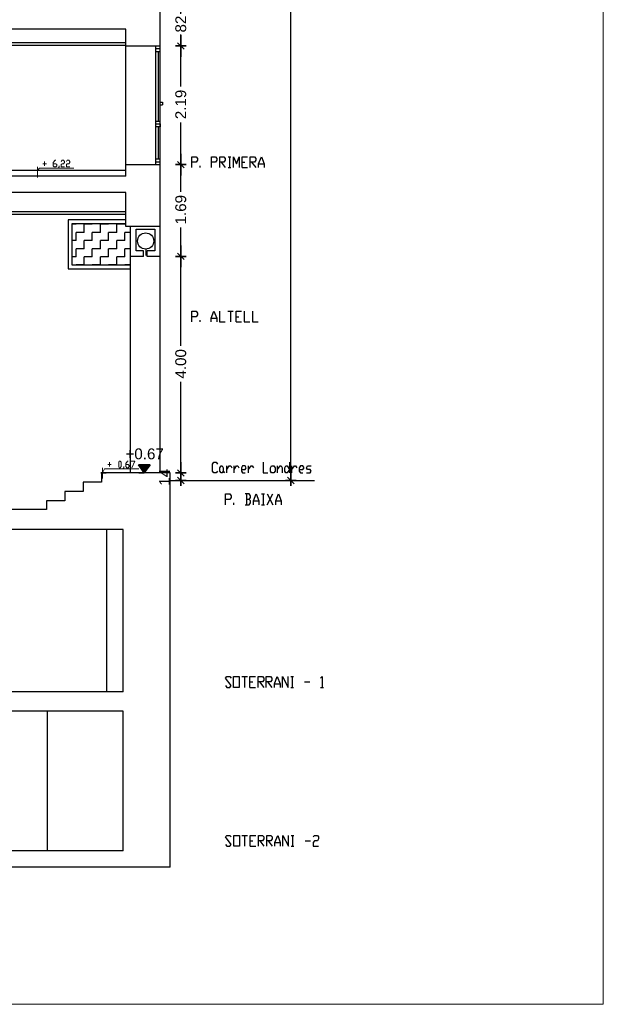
# Model space of a CAD drawing. Header units: metres. Extents: x -1 to 507, y -14 to 23.
# Tile 6 of 8: x 497 to 507, y -14 to 5. Entities that reach past the tile are written whole.
import ezdxf

# ---------------------------------------------------------------- set-up
doc = ezdxf.new("R2010")
doc.units = ezdxf.units.M
doc.header["$PDMODE"] = 65
doc.linetypes.add('CONTINUA', pattern=[0])
doc.linetypes.add('PUNKT', pattern=[6.35, 0, -6.35])
doc.layers.add('SECCIONS ACTUAL LONDRES 55', color=7, linetype='CONTINUA', lineweight=25)
doc.styles.add('ARIAL', font='arial.ttf')
doc.dimstyles.new('DIMSTYLE_2', dxfattribs={"dimtxt": 0.2, "dimasz": 0.2, "dimexe": 0, "dimexo": 1e-06, "dimgap": 0.1, "dimtad": 0, "dimrnd": 0.01, "dimzin": 4, "dimdsep": 46, "dimtxsty": 'ARIAL', "dimblk1": 'ALL_ML_STRICH', "dimblk2": 'ALL_ML_STRICH', "dimsah": 1, "dimcen": 0, "dimse1": 1, "dimse2": 1, "dimclrd": 2, "dimclre": 2, "dimclrt": 2, "dimadec": 0, "dimazin": 0, "dimtfac": 1, "dimtdec": 0, "dimtix": 1, "dimtmove": 2, "dimatfit": 3, "dimfxl": 0, "dimtzin": 0, "dimlwd": 0, "dimlwe": 35, "dimarcsym": 0})
doc.dimstyles.new('DIMSTYLE_3', dxfattribs={"dimtxt": 0.2, "dimasz": 0.2, "dimexe": 0, "dimexo": 1e-06, "dimgap": 0.1, "dimtad": 0, "dimrnd": 0.01, "dimzin": 4, "dimdsep": 46, "dimtxsty": 'ARIAL', "dimblk1": 'ALL_ML_STRICH', "dimblk2": 'ALL_ML_STRICH', "dimsah": 1, "dimcen": 0, "dimse1": 1, "dimse2": 1, "dimclrd": 2, "dimclre": 2, "dimclrt": 2, "dimadec": 0, "dimazin": 0, "dimtfac": 1, "dimtdec": 0, "dimtix": 1, "dimtmove": 2, "dimatfit": 3, "dimfxl": 0, "dimtzin": 0, "dimlwd": 0, "dimlwe": 35, "dimarcsym": 0})
doc.dimstyles.new('DIMSTYLE_5', dxfattribs={"dimtxt": 0.2, "dimasz": 0.2, "dimexe": 0, "dimexo": 1e-06, "dimgap": 0.1, "dimtad": 0, "dimdec": 0, "dimlfac": 100, "dimrnd": 1, "dimzin": 4, "dimdsep": 46, "dimtxsty": 'ARIAL', "dimblk1": 'ALL_ML_STRICH', "dimblk2": 'ALL_ML_STRICH', "dimsah": 1, "dimcen": 0, "dimse1": 1, "dimse2": 1, "dimclrd": 2, "dimclre": 2, "dimclrt": 2, "dimadec": 0, "dimazin": 0, "dimtfac": 1, "dimtdec": 0, "dimtix": 1, "dimtmove": 2, "dimatfit": 3, "dimfxl": 0, "dimtzin": 0, "dimlwd": 0, "dimlwe": 35, "dimarcsym": 0})
doc.dimstyles.new('DIMSTYLE_8', dxfattribs={"dimtxt": 0.2, "dimasz": 0.2, "dimexe": 0, "dimexo": 1e-06, "dimgap": 0.1, "dimtad": 2, "dimdec": 0, "dimlfac": 100, "dimrnd": 1, "dimzin": 4, "dimdsep": 46, "dimtxsty": 'ARIAL', "dimblk1": 'ALL_ML_STRICH', "dimblk2": 'ALL_ML_STRICH', "dimsah": 1, "dimcen": 0, "dimse1": 1, "dimse2": 1, "dimclrd": 2, "dimclre": 2, "dimclrt": 2, "dimadec": 0, "dimazin": 0, "dimtfac": 1, "dimtdec": 0, "dimtix": 1, "dimtmove": 2, "dimatfit": 3, "dimfxl": 0, "dimtvp": 1.2, "dimtzin": 0, "dimlwd": 0, "dimlwe": 35, "dimarcsym": 0})

# ---------------------------------------------------------------- blocks, each defined once
blk = doc.blocks.new('ALL_ML_STRICH')
at = {"color": 0, "linetype": 'ByBlock', "lineweight": -2}
for p, q in [((-1, 0), (0.5, 0)), ((-0.3, -0.3), (0.3, 0.3)), ((0, -0.5), (0, 0.5))]:
    blk.add_line(p, q, dxfattribs=at)
blk = doc.blocks.new('*D3')
at = {"layer": 'DEFPOINTS', "color": 2, "linetype": 'CONTINUA', "lineweight": 35, "transparency": 33554687}
for p in [(499.103, 17.923), (499.382, -3.977), (501.514, -3.977)]:
    blk.add_point(p, dxfattribs=at)
at = {"layer": 'SECCIONS ACTUAL LONDRES 55', "color": 2, "linetype": 'CONTINUA', "lineweight": -2, "transparency": 33554687}
for p, q in [((501.514, 7.38), (501.514, 17.923)), ((501.514, -3.977), (501.514, 6.58))]:
    blk.add_line(p, q, dxfattribs=at)
at = {"layer": 'SECCIONS ACTUAL LONDRES 55', "color": 2, "linetype": 'CONTINUA', "lineweight": 35, "transparency": 33554687, "xscale": 0.2, "yscale": 0.2, "zscale": 0.2}
for p, rotation in [((501.514, 17.923), 90), ((501.514, -3.977), 270)]:
    blk.add_blockref('ALL_ML_STRICH', p, dxfattribs=dict(at, rotation=rotation))
at = {"layer": 'SECCIONS ACTUAL LONDRES 55', "color": 2, "linetype": 'CONTINUA', "lineweight": 35, "transparency": 33554687, "insert": (501.514, 6.98), "char_height": 0.2, "width": 1, "attachment_point": 5, "rotation": 90, "style": 'ARIAL'}
blk.add_mtext('\\A1;{21.90}', dxfattribs=at)
blk = doc.blocks.new('COMPLEX_ELEVATIONDIM_0')
at = {"layer": 'SECCIONS ACTUAL LONDRES 55', "linetype": 'CONTINUA', "lineweight": 35, "transparency": 33554687}
blk.add_hatch(color=2, dxfattribs=at).paths.add_polyline_path([(498.915, -3.687), (498.705, -3.687), (498.81, -3.837)])
at = {"layer": 'SECCIONS ACTUAL LONDRES 55', "color": 2, "linetype": 'CONTINUA', "lineweight": 35, "transparency": 33554687}
for p, q in [((498.915, -3.687), (498.705, -3.687)), ((498.705, -3.687), (498.81, -3.837)), ((498.81, -3.837), (498.915, -3.687)), ((498.81, -3.837), (498.81, -3.837)), ((498.81, -3.837), (498.81, -3.837)), ((498.81, -3.837), (498.81, -3.837)), ((498.81, -3.837), (498.81, -3.837))]:
    blk.add_line(p, q, dxfattribs=at)
at = {"layer": 'SECCIONS ACTUAL LONDRES 55', "color": 2, "linetype": 'PUNKT', "lineweight": 35, "transparency": 33554687}
blk.add_lwpolyline([(498.81, -3.837), (498.107, -3.837), (498.107, -3.837), (497.81, -3.837)], dxfattribs=at)
at = {"layer": 'SECCIONS ACTUAL LONDRES 55', "color": 2, "linetype": 'CONTINUA', "lineweight": 35, "transparency": 33554687, "insert": (498.463, -3.587), "char_height": 0.2, "width": 0.80625, "attachment_point": 7, "style": 'ARIAL'}
blk.add_mtext('\\W1.00;+0.67', dxfattribs=at)
blk = doc.blocks.new('*D88')
at = {"layer": 'DEFPOINTS', "color": 2, "linetype": 'CONTINUA', "lineweight": 35, "transparency": 33554687}
for p in [(499.289, -3.837), (499.289, -3.977), (499.483, -3.977)]:
    blk.add_point(p, dxfattribs=at)
at = {"layer": 'SECCIONS ACTUAL LONDRES 55', "color": 2, "linetype": 'CONTINUA', "lineweight": -2, "transparency": 33554687}
blk.add_line((499.483, -3.977), (499.483, -3.837), dxfattribs=at)
at = {"layer": 'SECCIONS ACTUAL LONDRES 55', "color": 2, "linetype": 'CONTINUA', "lineweight": 35, "transparency": 33554687, "xscale": 0.2, "yscale": 0.2, "zscale": 0.2}
for p, rotation in [((499.483, -3.837), 90), ((499.483, -3.977), 270)]:
    blk.add_blockref('ALL_ML_STRICH', p, dxfattribs=dict(at, rotation=rotation))
at = {"layer": 'SECCIONS ACTUAL LONDRES 55', "color": 2, "linetype": 'CONTINUA', "lineweight": 35, "transparency": 33554687, "insert": (499.183, -3.916), "char_height": 0.2, "width": 0.4, "attachment_point": 5, "rotation": 90, "style": 'ARIAL'}
blk.add_mtext('\\A1;{14}', dxfattribs=at)
blk = doc.blocks.new('*D89')
at = {"layer": 'DEFPOINTS', "color": 2, "linetype": 'CONTINUA', "lineweight": 35, "transparency": 33554687}
for p in [(499.103, 0.159), (499.289, -3.837), (499.483, -3.837)]:
    blk.add_point(p, dxfattribs=at)
at = {"layer": 'SECCIONS ACTUAL LONDRES 55', "color": 2, "linetype": 'CONTINUA', "lineweight": -2, "transparency": 33554687}
for p, q in [((499.483, -1.494), (499.483, 0.159)), ((499.483, -3.837), (499.483, -2.154))]:
    blk.add_line(p, q, dxfattribs=at)
at = {"layer": 'SECCIONS ACTUAL LONDRES 55', "color": 2, "linetype": 'CONTINUA', "lineweight": 35, "transparency": 33554687, "xscale": 0.2, "yscale": 0.2, "zscale": 0.2}
for p, rotation in [((499.483, 0.159), 90), ((499.483, -3.837), 270)]:
    blk.add_blockref('ALL_ML_STRICH', p, dxfattribs=dict(at, rotation=rotation))
at = {"layer": 'SECCIONS ACTUAL LONDRES 55', "color": 2, "linetype": 'CONTINUA', "lineweight": 35, "transparency": 33554687, "insert": (499.483, -1.824), "char_height": 0.2, "width": 0.8, "attachment_point": 5, "rotation": 90, "style": 'ARIAL'}
blk.add_mtext('\\A1;{4.00}', dxfattribs=at)
blk = doc.blocks.new('*D90')
at = {"layer": 'DEFPOINTS', "color": 2, "linetype": 'CONTINUA', "lineweight": 35, "transparency": 33554687}
for p in [(499.103, 1.852), (499.103, 0.159), (499.483, 0.159)]:
    blk.add_point(p, dxfattribs=at)
at = {"layer": 'SECCIONS ACTUAL LONDRES 55', "color": 2, "linetype": 'CONTINUA', "lineweight": -2, "transparency": 33554687}
for p, q in [((499.483, 1.35), (499.483, 1.852)), ((499.483, 0.159), (499.483, 0.69))]:
    blk.add_line(p, q, dxfattribs=at)
at = {"layer": 'SECCIONS ACTUAL LONDRES 55', "color": 2, "linetype": 'CONTINUA', "lineweight": 35, "transparency": 33554687, "xscale": 0.2, "yscale": 0.2, "zscale": 0.2}
for p, rotation in [((499.483, 1.852), 90), ((499.483, 0.159), 270)]:
    blk.add_blockref('ALL_ML_STRICH', p, dxfattribs=dict(at, rotation=rotation))
at = {"layer": 'SECCIONS ACTUAL LONDRES 55', "color": 2, "linetype": 'CONTINUA', "lineweight": 35, "transparency": 33554687, "insert": (499.483, 1.02), "char_height": 0.2, "width": 0.8, "attachment_point": 5, "rotation": 90, "style": 'ARIAL'}
blk.add_mtext('\\A1;{1.69}', dxfattribs=at)
blk = doc.blocks.new('*D91')
at = {"layer": 'DEFPOINTS', "color": 2, "linetype": 'CONTINUA', "lineweight": 35, "transparency": 33554687}
for p in [(499.103, 4.041), (499.103, 1.852), (499.483, 1.852)]:
    blk.add_point(p, dxfattribs=at)
at = {"layer": 'SECCIONS ACTUAL LONDRES 55', "color": 2, "linetype": 'CONTINUA', "lineweight": -2, "transparency": 33554687}
for p, q in [((499.483, 3.291), (499.483, 4.041)), ((499.483, 1.852), (499.483, 2.631))]:
    blk.add_line(p, q, dxfattribs=at)
at = {"layer": 'SECCIONS ACTUAL LONDRES 55', "color": 2, "linetype": 'CONTINUA', "lineweight": 35, "transparency": 33554687, "xscale": 0.2, "yscale": 0.2, "zscale": 0.2}
for p, rotation in [((499.483, 4.041), 90), ((499.483, 1.852), 270)]:
    blk.add_blockref('ALL_ML_STRICH', p, dxfattribs=dict(at, rotation=rotation))
at = {"layer": 'SECCIONS ACTUAL LONDRES 55', "color": 2, "linetype": 'CONTINUA', "lineweight": 35, "transparency": 33554687, "insert": (499.483, 2.961), "char_height": 0.2, "width": 0.8, "attachment_point": 5, "rotation": 90, "style": 'ARIAL'}
blk.add_mtext('\\A1;{2.19}', dxfattribs=at)
blk = doc.blocks.new('*D92')
at = {"layer": 'DEFPOINTS', "color": 2, "linetype": 'CONTINUA', "lineweight": 35, "transparency": 33554687}
for p in [(499.103, 4.862), (499.103, 4.041), (499.483, 4.041)]:
    blk.add_point(p, dxfattribs=at)
at = {"layer": 'SECCIONS ACTUAL LONDRES 55', "color": 2, "linetype": 'CONTINUA', "lineweight": -2, "transparency": 33554687}
for p, q in [((499.483, 4.634), (499.483, 4.862)), ((499.483, 4.041), (499.483, 4.254))]:
    blk.add_line(p, q, dxfattribs=at)
at = {"layer": 'SECCIONS ACTUAL LONDRES 55', "color": 2, "linetype": 'CONTINUA', "lineweight": 35, "transparency": 33554687, "xscale": 0.2, "yscale": 0.2, "zscale": 0.2}
for p, rotation in [((499.483, 4.862), 90), ((499.483, 4.041), 270)]:
    blk.add_blockref('ALL_ML_STRICH', p, dxfattribs=dict(at, rotation=rotation))
at = {"layer": 'SECCIONS ACTUAL LONDRES 55', "color": 2, "linetype": 'CONTINUA', "lineweight": 35, "transparency": 33554687, "insert": (499.483, 4.444), "char_height": 0.2, "width": 0.4, "attachment_point": 5, "rotation": 90, "style": 'ARIAL'}
blk.add_mtext('\\A1;{82}', dxfattribs=at)

msp = doc.modelspace()

# ---------------------------------------------------------------- hatches: boundary and pattern name
at = {"layer": 'SECCIONS ACTUAL LONDRES 55', "linetype": 'CONTINUA', "lineweight": 25, "transparency": 33554687}
h = msp.add_hatch(dxfattribs=at)
h.set_pattern_fill('TRAMA', scale=0.15, angle=90, style=0, pattern_type=2)
h.set_pattern_definition([(90, (-0.3, 0.3), (-0.15, 0.15), [0.15, -0.15]), (180, (-0.3, 0.3), (-0.15, -0.15), [0.15, -0.15])])
h.paths.add_polyline_path([(498.472, 0.76), (497.475, 0.76), (497.475, 0), (498.557, 0), (498.557, 0.709), (498.472, 0.709)], flags=0)

# ---------------------------------------------------------------- linework, layer by layer
at = {"layer": 'SECCIONS ACTUAL LONDRES 55', "color": 7, "linetype": 'CONTINUA', "lineweight": 25, "transparency": 33554687}
for p, q in [((499.103, 0.709), (499.103, 17.873)), ((498.472, 4.35), (472.847, 4.35)), ((498.472, 1.64), (498.472, 4.35)), ((498.472, 4.1), (472.847, 4.1)), ((498.472, 4.05), (472.847, 4.05)), ((498.472, 4.041), (499.103, 4.041)), ((499.023, 1.852), (499.023, 4.041)), ((499.103, 1.852), (499.103, 4.041)), ((499.023, 3.991), (499.103, 3.991)), ((499.023, 3.941), (499.103, 3.941)), ((499.063, 3.941), (499.063, 2.651)), ((499.103, 3.002), (499.143, 3.002)), ((499.103, 2.952), (499.143, 2.952)), ((499.143, 3.002), (499.143, 3.002)), ((499.143, 3.002), (499.143, 2.952)), ((499.143, 2.952), (499.143, 2.952)), ((499.023, 2.651), (499.103, 2.651)), ((499.023, 2.601), (499.103, 2.601)), ((499.103, 2.551), (499.023, 2.551)), ((499.063, 2.651), (499.103, 2.651)), ((499.063, 2.601), (499.103, 2.601)), ((499.063, 2.551), (499.063, 1.956)), ((499.103, 2.601), (499.103, 2.551)), ((498.472, 1.852), (499.103, 1.852)), ((499.023, 1.956), (499.103, 1.956)), ((499.023, 1.901), (499.103, 1.901)), ((499.841, 1.797), (499.841, 1.831)), ((500.227, 1.899), (500.303, 1.797)), ((500.354, 1.996), (500.404, 1.996)), ((500.379, 1.996), (500.379, 1.797)), ((500.612, 1.899), (500.663, 1.899)), ((500.79, 1.899), (500.866, 1.797)), ((500.917, 1.865), (501.023, 1.865)), ((498.472, 1.74), (472.847, 1.74)), ((498.472, 1.64), (472.847, 1.64)), ((500.354, 1.797), (500.404, 1.797)), ((500.612, 1.797), (500.714, 1.797)), ((498.472, 0.98), (494.455, 0.98)), ((498.472, 0.93), (494.455, 0.93)), ((499.103, 0.709), (498.472, 0.709)), ((498.557, -3.837), (498.557, 0.709)), ((498.657, 0.659), (499.003, 0.659)), ((498.657, 0.259), (498.657, 0.659)), ((499.003, 0.659), (499.003, 0.259)), ((499.103, -3.837), (499.103, 0.709)), ((498.797, 0.259), (498.657, 0.259)), ((498.797, 0.159), (498.797, 0.259)), ((498.835, 0.292), (498.835, 0.172)), ((499.003, 0.259), (498.863, 0.259)), ((498.863, 0.159), (498.863, 0.259)), ((498.797, 0.159), (498.557, 0.159)), ((499.103, 0.159), (498.863, 0.159)), ((497.405, -0.07), (498.557, -0.07)), ((497.475, 0), (498.557, 0)), ((500.349, -0.853), (500.451, -0.853)), ((500.4, -0.853), (500.4, -1.052)), ((499.841, -1.052), (499.841, -1.018)), ((500.045, -0.984), (500.146, -0.984)), ((500.502, -0.954), (500.553, -0.954)), ((500.502, -1.052), (500.603, -1.052)), ((500.267, -3.803), (500.289, -3.837)), ((500.335, -3.837), (500.335, -3.706)), ((500.466, -3.837), (500.466, -3.706)), ((500.733, -3.837), (500.733, -3.706)), ((501.267, -3.837), (501.267, -3.706)), ((501.491, -3.638), (501.491, -3.837)), ((501.533, -3.837), (501.533, -3.706)), ((499.289, -3.837), (498.023, -3.837)), ((499.179, -3.837), (498.976, -3.837)), ((499.289, -11.108), (499.289, -3.837)), ((499.289, -3.977), (501.948, -3.977)), ((500.695, -4.223), (500.695, -4.422)), ((500.822, -4.354), (500.924, -4.354)), ((500.974, -4.223), (501.025, -4.223)), ((501, -4.223), (501, -4.422)), ((501.076, -4.422), (501.182, -4.223)), ((501.076, -4.223), (501.182, -4.422)), ((501.233, -4.354), (501.334, -4.354)), ((497.007, -4.51), (470.54, -4.51)), ((500.462, -4.422), (500.462, -4.388)), ((500.974, -4.422), (501.025, -4.422)), ((498.421, -4.879), (492.948, -4.879)), ((498.121, -7.878), (498.121, -4.879)), ((498.421, -7.878), (498.421, -4.879)), ((500.61, -7.594), (500.712, -7.594)), ((500.661, -7.594), (500.661, -7.793)), ((501.512, -7.594), (501.563, -7.594)), ((501.537, -7.594), (501.537, -7.793)), ((500.759, -7.691), (500.809, -7.691)), ((500.759, -7.793), (500.86, -7.793)), ((500.936, -7.691), (501.013, -7.793)), ((501.084, -7.691), (501.161, -7.793)), ((501.211, -7.725), (501.313, -7.725)), ((501.512, -7.793), (501.563, -7.793)), ((501.762, -7.691), (501.863, -7.691)), ((502.062, -7.793), (502.113, -7.793)), ((498.421, -7.878), (465.066, -7.878)), ((498.421, -8.229), (465.24, -8.229)), ((497.024, -10.807), (497.024, -8.229)), ((498.421, -10.807), (498.421, -8.229)), ((500.61, -10.524), (500.712, -10.524)), ((500.661, -10.524), (500.661, -10.722)), ((501.521, -10.524), (501.571, -10.524)), ((501.546, -10.524), (501.546, -10.722)), ((500.763, -10.621), (500.814, -10.621)), ((500.941, -10.621), (501.017, -10.722)), ((501.093, -10.621), (501.169, -10.722)), ((501.22, -10.655), (501.317, -10.655)), ((501.775, -10.621), (501.876, -10.621)), ((498.421, -10.807), (465.24, -10.807)), ((500.763, -10.722), (500.864, -10.722)), ((501.521, -10.722), (501.571, -10.722)), ((499.289, -11.108), (464.435, -11.108))]:
    msp.add_line(p, q, dxfattribs=at)
at = {"layer": 'SECCIONS ACTUAL LONDRES 55', "color": 52, "linetype": 'CONTINUA', "lineweight": 13, "transparency": 33554687}
for p, q in [((497.004, 1.869), (496.941, 1.869)), ((496.97, 1.831), (496.97, 1.912)), ((496.738, 1.74), (496.941, 1.74)), ((496.839, 1.611), (496.839, 1.81)), ((498.036, -3.939), (498.036, -3.74)), ((498.201, -3.681), (498.138, -3.681)), ((498.167, -3.719), (498.167, -3.638))]:
    msp.add_line(p, q, dxfattribs=at)
for points in [[(460.681, 23.253), (507.276, 23.253), (507.276, -13.64), (460.681, -13.64), (460.681, 23.253)], [(498.349, -3.74), (498.337, -3.719), (498.337, -3.638), (498.349, -3.617), (498.366, -3.617), (498.383, -3.638), (498.383, -3.719), (498.366, -3.74), (498.349, -3.74)]]:
    msp.add_lwpolyline(points, close=True, dxfattribs=at)
for points in [[(497.131, 1.869), (497.178, 1.869), (497.195, 1.852), (497.195, 1.831), (497.178, 1.81), (497.148, 1.81), (497.131, 1.831), (497.131, 1.891), (497.165, 1.933), (497.178, 1.933)], [(497.241, 1.831), (497.241, 1.81), (497.229, 1.793)], [(497.275, 1.912), (497.292, 1.933), (497.322, 1.933), (497.339, 1.912), (497.339, 1.891), (497.322, 1.869), (497.292, 1.869), (497.275, 1.852), (497.275, 1.81), (497.339, 1.81)], [(497.373, 1.912), (497.385, 1.933), (497.419, 1.933), (497.436, 1.912), (497.436, 1.891), (497.419, 1.869), (497.385, 1.869), (497.373, 1.852), (497.373, 1.81), (497.436, 1.81)], [(496.839, 1.74), (496.877, 1.789), (497.512, 1.789)], [(498.468, -3.681), (498.515, -3.681), (498.531, -3.698), (498.531, -3.719), (498.515, -3.74), (498.485, -3.74), (498.468, -3.719), (498.468, -3.66), (498.502, -3.617), (498.515, -3.617)], [(498.565, -3.617), (498.633, -3.617), (498.582, -3.74)], [(498.036, -3.837), (498.074, -3.761), (498.709, -3.761)], [(498.434, -3.719), (498.434, -3.74), (498.417, -3.757)]]:
    msp.add_lwpolyline(points, dxfattribs=at)
at = {"layer": 'SECCIONS ACTUAL LONDRES 55', "color": 7, "linetype": 'CONTINUA', "lineweight": 25, "transparency": 33554687}
for points in [[(499.689, 1.797), (499.689, 1.996), (499.765, 1.996), (499.791, 1.962), (499.791, 1.933), (499.765, 1.899), (499.689, 1.899)], [(500.049, 1.797), (500.049, 1.996), (500.125, 1.996), (500.15, 1.962), (500.15, 1.933), (500.125, 1.899), (500.049, 1.899)], [(500.201, 1.797), (500.201, 1.996), (500.277, 1.996), (500.303, 1.962), (500.303, 1.933), (500.277, 1.899), (500.201, 1.899)], [(500.455, 1.797), (500.455, 1.996), (500.51, 1.865), (500.561, 1.996), (500.561, 1.797)], [(500.612, 1.797), (500.612, 1.996), (500.714, 1.996)], [(500.764, 1.797), (500.764, 1.996), (500.841, 1.996), (500.866, 1.962), (500.866, 1.933), (500.841, 1.899), (500.764, 1.899)], [(500.917, 1.797), (500.917, 1.865), (500.972, 1.996), (501.023, 1.865), (501.023, 1.797)], [(498.472, 0.709), (498.472, 1.34), (472.542, 1.34)], [(498.472, 0.83), (498.405, 0.83), (497.405, 0.83), (497.405, -0.07)], [(498.472, 0.76), (498.335, 0.76), (497.475, 0.76), (497.475, 0)], [(499.689, -1.052), (499.689, -0.853), (499.765, -0.853), (499.791, -0.887), (499.791, -0.92), (499.765, -0.954), (499.689, -0.954)], [(500.045, -1.052), (500.045, -0.984), (500.095, -0.853), (500.146, -0.984), (500.146, -1.052)], [(500.197, -0.853), (500.197, -1.052), (500.299, -1.052)], [(500.502, -1.052), (500.502, -0.853), (500.603, -0.853)], [(500.654, -0.853), (500.654, -1.052), (500.756, -1.052)], [(500.807, -0.853), (500.807, -1.052), (500.908, -1.052)], [(500.157, -3.803), (500.136, -3.837), (500.09, -3.837), (500.068, -3.803), (500.068, -3.672), (500.09, -3.638), (500.136, -3.638), (500.157, -3.672)], [(500.335, -3.774), (500.378, -3.706), (500.403, -3.706), (500.424, -3.74)], [(500.466, -3.774), (500.513, -3.706), (500.534, -3.706), (500.555, -3.74)], [(500.602, -3.774), (500.67, -3.774), (500.691, -3.74), (500.67, -3.706), (500.623, -3.706), (500.602, -3.74), (500.602, -3.803), (500.623, -3.837), (500.67, -3.837)], [(500.733, -3.774), (500.78, -3.706), (500.801, -3.706), (500.822, -3.74)], [(501, -3.638), (501, -3.837), (501.089, -3.837)], [(501.267, -3.774), (501.313, -3.706), (501.334, -3.706), (501.355, -3.74), (501.355, -3.837)], [(501.533, -3.774), (501.58, -3.706), (501.601, -3.706), (501.622, -3.74)], [(501.669, -3.774), (501.732, -3.774), (501.758, -3.74), (501.732, -3.706), (501.69, -3.706), (501.669, -3.74), (501.669, -3.803), (501.69, -3.837), (501.732, -3.837)], [(501.8, -3.837), (501.868, -3.837), (501.889, -3.803), (501.868, -3.774), (501.821, -3.774), (501.8, -3.74), (501.821, -3.706), (501.889, -3.706)], [(498.023, -3.837), (498.023, -4.007), (497.685, -4.007), (497.685, -4.18), (497.346, -4.18), (497.346, -4.35), (497.007, -4.35), (497.007, -4.51)], [(500.31, -4.422), (500.31, -4.223), (500.386, -4.223), (500.411, -4.256), (500.411, -4.29), (500.386, -4.324), (500.31, -4.324)], [(500.746, -4.324), (500.771, -4.29), (500.771, -4.256), (500.746, -4.223), (500.67, -4.223)], [(500.67, -4.422), (500.746, -4.422), (500.771, -4.388), (500.771, -4.354), (500.746, -4.324), (500.695, -4.324)], [(500.822, -4.422), (500.822, -4.354), (500.873, -4.223), (500.924, -4.354), (500.924, -4.422)], [(501.233, -4.422), (501.233, -4.354), (501.283, -4.223), (501.334, -4.354), (501.334, -4.422)], [(500.31, -7.759), (500.335, -7.793), (500.386, -7.793), (500.411, -7.759), (500.31, -7.624), (500.335, -7.594), (500.386, -7.594), (500.411, -7.624)], [(500.759, -7.793), (500.759, -7.594), (500.86, -7.594)], [(500.911, -7.793), (500.911, -7.594), (500.987, -7.594), (501.013, -7.624), (501.013, -7.657), (500.987, -7.691), (500.911, -7.691)], [(501.059, -7.793), (501.059, -7.594), (501.135, -7.594), (501.161, -7.624), (501.161, -7.657), (501.135, -7.691), (501.059, -7.691)], [(501.211, -7.793), (501.211, -7.725), (501.262, -7.594), (501.313, -7.725), (501.313, -7.793)], [(501.36, -7.793), (501.36, -7.594), (501.461, -7.793), (501.461, -7.594)], [(502.062, -7.624), (502.088, -7.594), (502.088, -7.793)], [(500.31, -10.689), (500.335, -10.722), (500.386, -10.722), (500.411, -10.689), (500.31, -10.553), (500.335, -10.524), (500.386, -10.524), (500.411, -10.553)], [(500.763, -10.722), (500.763, -10.524), (500.864, -10.524)], [(500.915, -10.722), (500.915, -10.524), (500.991, -10.524), (501.017, -10.553), (501.017, -10.587), (500.991, -10.621), (500.915, -10.621)], [(501.068, -10.722), (501.068, -10.524), (501.144, -10.524), (501.169, -10.553), (501.169, -10.587), (501.144, -10.621), (501.068, -10.621)], [(501.22, -10.722), (501.22, -10.655), (501.271, -10.524), (501.317, -10.655), (501.317, -10.722)], [(501.368, -10.722), (501.368, -10.524), (501.47, -10.722), (501.47, -10.524)], [(501.927, -10.553), (501.952, -10.524), (502.003, -10.524), (502.024, -10.553), (502.024, -10.587), (502.003, -10.621), (501.952, -10.621), (501.927, -10.655), (501.927, -10.722), (502.024, -10.722)]]:
    msp.add_lwpolyline(points, dxfattribs=at)
for points in [[(500.246, -3.837), (500.225, -3.837), (500.2, -3.803), (500.2, -3.74), (500.225, -3.706), (500.246, -3.706), (500.267, -3.74), (500.267, -3.803), (500.246, -3.837)], [(501.199, -3.837), (501.156, -3.837), (501.135, -3.803), (501.135, -3.74), (501.156, -3.706), (501.199, -3.706), (501.224, -3.74), (501.224, -3.803), (501.199, -3.837)], [(501.491, -3.774), (501.444, -3.837), (501.423, -3.837), (501.402, -3.803), (501.402, -3.74), (501.423, -3.706), (501.444, -3.706), (501.491, -3.774)], [(500.458, -7.793), (500.458, -7.594), (500.56, -7.594), (500.56, -7.793), (500.458, -7.793)], [(500.462, -10.722), (500.462, -10.524), (500.564, -10.524), (500.564, -10.722), (500.462, -10.722)]]:
    msp.add_lwpolyline(points, close=True, dxfattribs=at)
msp.add_circle((498.835, 0.442), 0.15, dxfattribs=at)

# ---------------------------------------------------------------- block references
at = {"layer": 'SECCIONS ACTUAL LONDRES 55', "color": 2, "linetype": 'CONTINUA', "lineweight": 35, "transparency": 33554687}
msp.add_blockref('COMPLEX_ELEVATIONDIM_0', (0, 0), dxfattribs=at)

# ---------------------------------------------------------------- dimensions: what is measured, and where the dimension line sits
for base, p1, p2, dimstyle, picture, middle in [((501.514, 17.923), (499.382, -3.977), (499.103, 17.923), 'DIMSTYLE_2', '*D3', (501.514, 6.98)), ((499.483, 4.862), (499.103, 4.041), (499.103, 4.862), 'DIMSTYLE_5', '*D92', (499.483, 4.444)), ((499.483, 4.041), (499.103, 1.852), (499.103, 4.041), 'DIMSTYLE_3', '*D91', (499.483, 2.961)), ((499.483, 1.852), (499.103, 0.159), (499.103, 1.852), 'DIMSTYLE_3', '*D90', (499.483, 1.02)), ((499.483, 0.159), (499.289, -3.837), (499.103, 0.159), 'DIMSTYLE_3', '*D89', (499.483, -1.824)), ((499.483, -3.837), (499.289, -3.977), (499.289, -3.837), 'DIMSTYLE_8', '*D88', (499.183, -3.916))]:
    dim = msp.add_linear_dim(base=base, p1=p1, p2=p2, angle=90, dimstyle=dimstyle, override={"dimpost": '<>', "dimclrd": 2, "dimclre": 2, "dimclrt": 2, "dimlwd": 0, "dimlwe": 35}, dxfattribs=at)
    dim.commit()
    dim.dimension.update_dxf_attribs({"geometry": picture, "text_midpoint": middle, "dimtype": 160})

doc.saveas('drawing.dxf')
